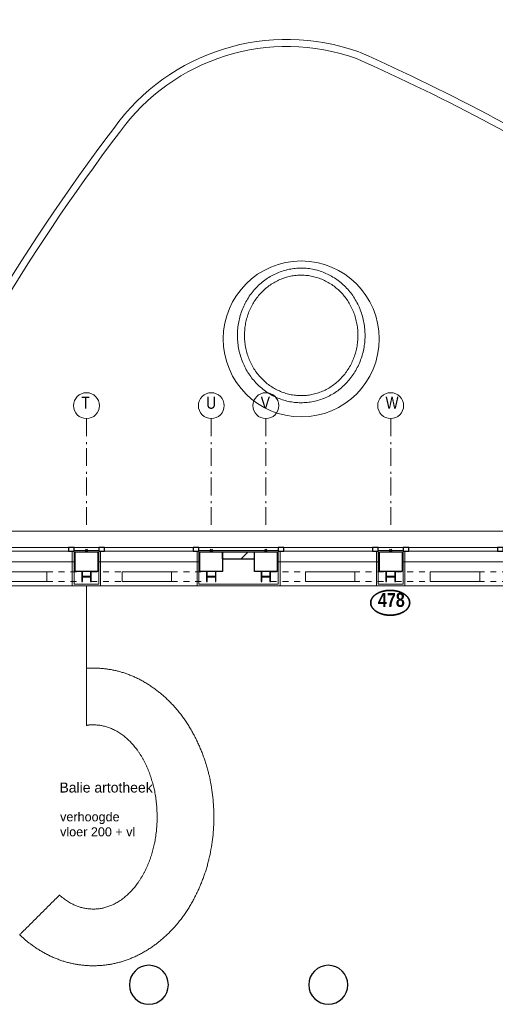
# Model space of a CAD drawing. Header units: millimetres. Extents: x 293454 to 524618, y 211738 to 307297.
# Tile 120 of 152: x 474226 to 480933, y 257069 to 270962. Entities that reach past the tile are written whole.
import ezdxf
from ezdxf.enums import TextEntityAlignment as Align

# ---------------------------------------------------------------- set-up
doc = ezdxf.new("R2010")
doc.units = ezdxf.units.MM
doc.header["$LTSCALE"] = 400
doc.header["$PDMODE"] = 3
doc.header["$PDSIZE"] = 15
doc.linetypes.add('STYLE_01', pattern=[0.416641, 0.208282, -0.208359])
doc.linetypes.add('STYLE_06', pattern=[1.041641, 0.625, -0.208282, 0.069427, -0.138931])
for name, color, linetype, lineweight in [('Buitenkozijnen', 140, 'Continuous', 15), ('Detailaanduiding', 5, 'Continuous', 70), ('Interieur-vaste inrichting', 140, 'Continuous', 15), ('mat-beton (ihwg)', 5, 'Continuous', 25), ('mat-kalkzandsteen', 5, 'Continuous', 25), ('mat-staal', 5, 'Continuous', 25), ('None', 7, 'Continuous', 9)]:
    doc.layers.add(name, color=color, linetype=linetype, lineweight=lineweight)
doc.styles.add('Arial', font='arial.ttf', dxfattribs={"height": 211.666667})
doc.styles.add('Arial Narrow', font='ARIALN.TTF', dxfattribs={"height": 222.25})
doc.styles.add('Arial Narrow (bold)', font='ARIALNB.TTF', dxfattribs={"height": 172.861111})
doc.styles.get("Standard").update_dxf_attribs({"font": 'arial.ttf'})

# ---------------------------------------------------------------- blocks, each defined once
blk = doc.blocks.new('*U376')
at = {"layer": 'None', "color": 43, "linetype": 'STYLE_01', "lineweight": 9}
for p, q in [((13408, 8129), (13861, 8129)), ((13408, 7989), (13408, 8129)), ((14542, 8129), (15035, 8129)), ((15035, 7989), (15035, 8129)), ((13408, 7989), (13861, 7989)), ((14542, 7989), (15035, 7989))]:
    blk.add_line(p, q, dxfattribs=at)
at = {"layer": 'None', "color": 43, "linetype": 'Continuous', "lineweight": 9}
for p, q in [((13845, 8129), (14542, 8129)), ((13845, 7989), (13845, 8129)), ((14542, 7989), (14542, 8129)), ((13845, 7989), (14542, 7989))]:
    blk.add_line(p, q, dxfattribs=at)
blk = doc.blocks.new('*U377')
at = {"layer": 'None', "color": 43, "linetype": 'STYLE_01', "lineweight": 9}
for p, q in [((11648, 8129), (12101, 8129)), ((11648, 7989), (11648, 8129)), ((12782, 8129), (13275, 8129)), ((13275, 7989), (13275, 8129)), ((11648, 7989), (12101, 7989)), ((12782, 7989), (13275, 7989))]:
    blk.add_line(p, q, dxfattribs=at)
at = {"layer": 'None', "color": 43, "linetype": 'Continuous', "lineweight": 9}
for p, q in [((12085, 8129), (12782, 8129)), ((12085, 7989), (12085, 8129)), ((12782, 7989), (12782, 8129)), ((12085, 7989), (12782, 7989))]:
    blk.add_line(p, q, dxfattribs=at)
blk = doc.blocks.new('*U378')
at = {"layer": 'None', "color": 43, "linetype": 'STYLE_01', "lineweight": 9}
for p, q in [((15938, 8129), (16430, 8129)), ((15938, 7989), (15938, 8129)), ((17111, 8129), (17565, 8129)), ((17565, 7989), (17565, 8129)), ((15938, 7989), (16430, 7989)), ((17111, 7989), (17565, 7989))]:
    blk.add_line(p, q, dxfattribs=at)
at = {"layer": 'None', "color": 43, "linetype": 'Continuous', "lineweight": 9}
for p, q in [((16430, 8129), (17127, 8129)), ((16430, 7989), (16430, 8129)), ((17127, 7989), (17127, 8129)), ((16430, 7989), (17127, 7989))]:
    blk.add_line(p, q, dxfattribs=at)
blk = doc.blocks.new('*U379')
at = {"layer": 'None', "color": 43, "linetype": 'STYLE_01', "lineweight": 9}
for p, q in [((17698, 8129), (18190, 8129)), ((17698, 7989), (17698, 8129)), ((18871, 8129), (19325, 8129)), ((19325, 7989), (19325, 8129)), ((17698, 7989), (18190, 7989)), ((18871, 7989), (19325, 7989))]:
    blk.add_line(p, q, dxfattribs=at)
at = {"layer": 'None', "color": 43, "linetype": 'Continuous', "lineweight": 9}
for p, q in [((18190, 8129), (18887, 8129)), ((18190, 7989), (18190, 8129)), ((18887, 7989), (18887, 8129)), ((18190, 7989), (18887, 7989))]:
    blk.add_line(p, q, dxfattribs=at)
blk = doc.blocks.new('*X861')
at = {"layer": 'None', "lineweight": 9}
blk.add_line((15522, 8310), (15622, 8410), dxfattribs=at)
blk = doc.blocks.new('Kolom O 550')
at = {"layer": 'mat-beton (ihwg)', "lineweight": 25}
blk.add_circle((0, 0), 275, dxfattribs=at)
blk = doc.blocks.new('Gevelpui best 1410 (2D)')
at = {"layer": 'Buitenkozijnen', "lineweight": 15}
for p, q in [((-260, 0), (-260, -1410)), ((-260, 0), (-210, 0)), ((-210, 0), (-210, -1410)), ((-260, -1410), (-210, -1410))]:
    blk.add_line(p, q, dxfattribs=at)
at = {"layer": 'Buitenkozijnen', "color": 92, "lineweight": 25}
for points in [[(-260, 0), (-210, 0), (-210, -80), (-260, -80)], [(-260, -1330), (-210, -1330), (-210, -1410), (-260, -1410)]]:
    blk.add_lwpolyline(points, close=True, dxfattribs=at)
at = {"layer": 'None', "color": 43, "linetype": 'Continuous', "lineweight": 9}
blk.add_line((-410, 15), (-410, -1425), dxfattribs=at)
blk = doc.blocks.new('*X1081')
at = {"layer": 'None', "lineweight": 9}
for p, q in [((-2.75, -2.75), (2.75, 2.75)), ((58, 58), (66.5, 66.5)), ((-66.5, -66.5), (-58, -58))]:
    blk.add_line(p, q, dxfattribs=at)
blk = doc.blocks.new('*U1082')
at = {"layer": 'None', "color": 92, "linetype": 'Continuous', "lineweight": 25, "flags": 128}
blk.add_lwpolyline([(70, -58), (14.75, -58, -0.41421356), (2.75, -46), (2.75, 46, -0.41421356), (14.75, 58), (70, 58), (70, 66.5), (-70, 66.5), (-70, 58), (-14.75, 58, -0.41421356), (-2.75, 46), (-2.75, -46, -0.41421356), (-14.75, -58), (-70, -58), (-70, -66.5), (70, -66.5)], format="xyb", close=True, dxfattribs=at)
at = {"layer": 'None', "color": 92}
blk.add_blockref('*X1081', (0, 0), dxfattribs=at)
blk = doc.blocks.new('*X1085')
at = {"layer": 'None', "lineweight": 9}
for p, q in [((-2.75, -2.75), (2.75, 2.75)), ((58, 58), (66.5, 66.5)), ((-66.5, -66.5), (-58, -58))]:
    blk.add_line(p, q, dxfattribs=at)
blk = doc.blocks.new('*U1086')
at = {"layer": 'None', "color": 92, "linetype": 'Continuous', "lineweight": 25, "flags": 128}
blk.add_lwpolyline([(70, -58), (14.75, -58, -0.41421356), (2.75, -46), (2.75, 46, -0.41421356), (14.75, 58), (70, 58), (70, 66.5), (-70, 66.5), (-70, 58), (-14.75, 58, -0.41421356), (-2.75, 46), (-2.75, -46, -0.41421356), (-14.75, -58), (-70, -58), (-70, -66.5), (70, -66.5)], format="xyb", close=True, dxfattribs=at)
at = {"layer": 'None', "color": 92}
blk.add_blockref('*X1085', (0, 0), dxfattribs=at)
blk = doc.blocks.new('Kolom 280x320')
at = {"layer": 'mat-beton (ihwg)', "lineweight": 25}
blk.add_lwpolyline([(-300, 160), (-20, 160), (-20, -160), (-300, -160)], close=True, dxfattribs=at)
at = {"layer": 'None', "color": 92, "linetype": 'Continuous', "lineweight": 5}
blk.add_point((0, 0), dxfattribs=at)
blk = doc.blocks.new('*U1162')
at = {"layer": 'None', "color": 43, "linetype": 'Continuous', "lineweight": 9}
for centre, radius, start, end in [((16167, 12639), 3001, 70.1931, 144.4805), ((16167, 12639), 2901, 70.1931, 144.4805), ((5756, -10392), 28268, 57.4554, 66.1413), ((5756, -10392), 28168, 57.558, 66.1413), ((36257, -2686), 28268, 142.8506, 156.2915), ((36257, -2686), 28168, 142.8506, 156.2021), ((-7237, 11485), 28168, 354.3265, 3.8572), ((-7237, 11485), 28268, 354.3462, 3.9598)]:
    blk.add_arc(centre, radius, start, end, dxfattribs=at)
blk = doc.blocks.new('*U1165')
at = {"layer": 'None', "color": 43, "linetype": 'Continuous', "lineweight": 9}
for centre, radius, start, end in [((16167, 12639), 3001, 70.1931, 144.4805), ((16167, 12639), 2901, 70.1931, 144.4805), ((5756, -10392), 28268, 57.4554, 66.1413), ((5756, -10392), 28168, 57.558, 66.1413), ((36257, -2686), 28268, 142.8506, 156.2915), ((36257, -2686), 28168, 142.8506, 156.2021), ((-7237, 11485), 28168, 354.3265, 3.8572), ((-7237, 11485), 28268, 354.3462, 3.9598)]:
    blk.add_arc(centre, radius, start, end, dxfattribs=at)
blk = doc.blocks.new('*X1353')
at = {"layer": 'None', "lineweight": 9}
for p, q in [((-2.75, -2.75), (2.75, 2.75)), ((58, 58), (66.5, 66.5)), ((-66.5, -66.5), (-58, -58))]:
    blk.add_line(p, q, dxfattribs=at)
blk = doc.blocks.new('*U1354')
at = {"layer": 'None', "color": 92, "linetype": 'Continuous', "lineweight": 25, "flags": 128}
blk.add_lwpolyline([(70, -58), (14.75, -58, -0.41421356), (2.75, -46), (2.75, 46, -0.41421356), (14.75, 58), (70, 58), (70, 66.5), (-70, 66.5), (-70, 58), (-14.75, 58, -0.41421356), (-2.75, 46), (-2.75, -46, -0.41421356), (-14.75, -58), (-70, -58), (-70, -66.5), (70, -66.5)], format="xyb", close=True, dxfattribs=at)
at = {"layer": 'None', "color": 92}
blk.add_blockref('*X1353', (0, 0), dxfattribs=at)
blk = doc.blocks.new('*X1355')
at = {"layer": 'None', "lineweight": 9}
for p, q in [((-2.75, -2.75), (2.75, 2.75)), ((58, 58), (66.5, 66.5)), ((-66.5, -66.5), (-58, -58))]:
    blk.add_line(p, q, dxfattribs=at)
blk = doc.blocks.new('*U1356')
at = {"layer": 'None', "color": 92, "linetype": 'Continuous', "lineweight": 25, "flags": 128}
blk.add_lwpolyline([(70, -58), (14.75, -58, -0.41421356), (2.75, -46), (2.75, 46, -0.41421356), (14.75, 58), (70, 58), (70, 66.5), (-70, 66.5), (-70, 58), (-14.75, 58, -0.41421356), (-2.75, 46), (-2.75, -46, -0.41421356), (-14.75, -58), (-70, -58), (-70, -66.5), (70, -66.5)], format="xyb", close=True, dxfattribs=at)
at = {"layer": 'None', "color": 92}
blk.add_blockref('*X1355', (0, 0), dxfattribs=at)
blk = doc.blocks.new('Detail')
at = {"layer": 'Detailaanduiding', "color": 1, "linetype": 'Continuous', "lineweight": 35}
blk.add_open_spline([(-134, 154), (-70, 177), (77, 177), (141, 154), (205, 130), (242, 90), (278, 49), (278, 2), (278, -45), (242, -85), (205, -126), (141, -149), (77, -173), (-70, -173), (-134, -149), (-198, -126), (-235, -85), (-272, -45), (-272, 2), (-272, 49), (-235, 90), (-198, 130), (-134, 154)], degree=2, knots=[0, 0, 0, 0.097932, 0.195864, 0.195864, 0.280023, 0.280023, 0.347931, 0.347931, 0.415846, 0.415846, 0.5, 0.5, 0.597932, 0.695864, 0.695864, 0.780023, 0.780023, 0.847931, 0.847931, 0.915846, 0.915846, 1, 1, 1], dxfattribs=at)
at = {"layer": 'Detailaanduiding', "style": 'Arial Narrow (bold)'}
blk.add_attdef('Detail', text='', height=198, dxfattribs=at).set_placement((-170, 142), align=Align.TOP_LEFT)
at = {"layer": 'None', "color": 0, "flags": 1}
blk.add_attdef('Fragment', (-272, -528), '', height=198, dxfattribs=at)

msp = doc.modelspace()

# ---------------------------------------------------------------- linework, layer by layer
at = {"layer": 'Buitenkozijnen', "color": 43, "linetype": 'Continuous', "lineweight": 9, "flags": 128}
msp.add_lwpolyline([(481057.84062, 263723.5115), (481057.84062, 263743.5115), (473586.78125, 263743.5115), (473586.78125, 263723.5115)], dxfattribs=at)
at = {"layer": 'Buitenkozijnen', "lineweight": 15}
for points in [[(475342.84062, 263513.55213), (475342.84062, 263473.5115), (474992.84062, 263473.5115), (474992.84062, 263513.55213)], [(477872.84062, 263513.55213), (477872.84062, 263473.5115), (476752.84062, 263473.5115), (476752.84062, 263513.55213)], [(479632.84062, 263513.55213), (479632.84062, 263473.5115), (479282.84062, 263473.5115), (479282.84062, 263513.55213)], [(479632.84062, 263513.55213), (479632.84062, 263473.5115), (479282.84062, 263473.5115), (479282.84062, 263513.55213)]]:
    msp.add_lwpolyline(points, close=True, dxfattribs=at)
at = {"layer": 'Interieur-vaste inrichting', "lineweight": 15}
msp.add_line((475167.84062, 261809.54642), (475167.84062, 262973.5115), dxfattribs=at)
msp.add_open_spline([(475167.84062, 261809.54642), (475215.49568, 261812.72685), (475263.84062, 261812.72685), (475268.84586, 261812.72685), (475273.84062, 261812.67854), (475723.68891, 261809.63538), (476113.84062, 261531.3802), (476508.32699, 261250.03354), (476736.0838, 260762.72685), (476963.84062, 260275.42015), (476963.84062, 259150.03354), (476736.0838, 258662.72685), (476508.32699, 258175.42015), (476113.84062, 257894.0735), (475719.35424, 257612.72685), (475263.84062, 257612.72685), (474808.32699, 257612.72685), (474413.84062, 257894.0735), (474314.44672, 257964.96097), (474225.64683, 258048.93515), (474506.28407, 258329.57238), (474786.9213, 258610.20962), (474800.19082, 258598.27708), (474813.84062, 258586.89382), (475022.68634, 258412.72685), (475263.84062, 258412.72685), (475504.99489, 258412.72685), (475713.84062, 258586.89382), (475922.68634, 258761.0608), (476043.26348, 259062.72685), (476163.84062, 259364.3929), (476163.84062, 260061.0608), (476043.26348, 260362.72685), (475922.68634, 260664.3929), (475713.84062, 260838.55987), (475509.47507, 261008.9906), (475273.84062, 261010.85872), (475269.01389, 261012.72685), (475218.84062, 261010.85872), (475214.17721, 261012.72685), (475167.84062, 261003.4236), (475167.84062, 261406.48501), (475167.84062, 261809.54642)], degree=2, knots=[0, 0, 0, 0.007418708, 0.007418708, 0.0081908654, 0.0081908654, 0.0777347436, 0.0777347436, 0.1549835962, 0.1549835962, 0.2386418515, 0.3223001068, 0.3223001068, 0.3995491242, 0.3995491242, 0.469866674, 0.469866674, 0.5401833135, 0.5401833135, 0.5590187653, 0.5590187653, 0.6203086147, 0.6203086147, 0.6230586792, 0.6230586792, 0.6611228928, 0.6611228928, 0.6991859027, 0.6991859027, 0.7443504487, 0.7443504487, 0.7957185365, 0.8470866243, 0.8470866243, 0.892254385, 0.892254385, 0.9295109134, 0.9295109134, 0.9337640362, 0.9337640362, 0.9377557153, 0.9377557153, 1, 1, 1], dxfattribs=at)
at = {"layer": 'mat-kalkzandsteen', "lineweight": 25}
for p, q in [((477087.84062, 263453.5115), (477537.84062, 263453.5115)), ((477087.84062, 263353.5115), (477087.84062, 263453.5115)), ((477537.84062, 263353.5115), (477537.84062, 263453.5115)), ((477087.84062, 263353.5115), (477537.84062, 263353.5115))]:
    msp.add_line(p, q, dxfattribs=at)
at = {"layer": 'None', "color": 7, "linetype": 'STYLE_06', "lineweight": 9}
for p, q in [((475167.84062, 265333.5115), (475167.84062, 263833.5115)), ((476927.84062, 265333.5115), (476927.84062, 263833.5115)), ((477697.84062, 265333.5115), (477697.84062, 263833.5115)), ((479457.84062, 265333.5115), (479457.84062, 263833.5115))]:
    msp.add_line(p, q, dxfattribs=at)
at = {"layer": 'None', "color": 140, "linetype": 'Continuous', "lineweight": 15}
for p, q in [((474967.84062, 263463.55213), (474967.84062, 262973.5115)), ((474967.84062, 263463.55213), (474992.84062, 263463.55213)), ((474992.84062, 263463.55213), (474992.84062, 262998.5115)), ((475367.84062, 263463.55213), (475342.84062, 263463.55213)), ((475342.84062, 262998.5115), (475342.84062, 263463.55213)), ((475367.84062, 262973.5115), (475367.84062, 263463.55213)), ((476727.84062, 263463.55213), (476727.84062, 262973.5115)), ((476727.84062, 263463.55213), (476752.84062, 263463.55213)), ((476752.84062, 263463.55213), (476752.84062, 262998.5115)), ((477897.84062, 263463.55213), (477872.84062, 263463.55213)), ((477872.84062, 262998.5115), (477872.84062, 263463.55213)), ((477897.84062, 262973.5115), (477897.84062, 263463.55213)), ((479257.84062, 263463.55213), (479257.84062, 262973.5115)), ((479257.84062, 263463.55213), (479282.84062, 263463.55213)), ((479282.84062, 263463.55213), (479282.84062, 262998.5115)), ((479657.84062, 263463.55213), (479632.84062, 263463.55213)), ((479632.84062, 262998.5115), (479632.84062, 263463.55213)), ((479657.84062, 262973.5115), (479657.84062, 263463.55213)), ((474992.84062, 262998.5115), (475342.84062, 262998.5115)), ((476752.84062, 262998.5115), (477872.84062, 262998.5115)), ((479282.84062, 262998.5115), (479632.84062, 262998.5115)), ((474967.84062, 262973.5115), (475367.84062, 262973.5115)), ((476727.84062, 262973.5115), (477897.84062, 262973.5115)), ((479257.84062, 262973.5115), (479657.84062, 262973.5115))]:
    msp.add_line(p, q, dxfattribs=at)
at = {"layer": 'None', "color": 43, "linetype": 'Continuous', "lineweight": 9}
msp.add_line((482777.84062, 262973.5115), (473607.84062, 262973.5115), dxfattribs=at)
at = {"layer": 'None', "color": 140, "linetype": 'Continuous', "lineweight": 15}
msp.add_lwpolyline([(477737.94277, 267324.50609), (477757.08969, 267336.13204), (477776.50114, 267347.25848), (477796.16543, 267357.87873), (477816.07072, 267367.98639), (477836.20501, 267377.57536), (477856.55617, 267386.63987), (477877.11195, 267395.17446), (477897.85997, 267403.17399), (477918.78772, 267410.63364), (477939.8826, 267417.54891), (477961.13191, 267423.91565), (477982.52284, 267429.73002), (478004.0425, 267434.98851), (478025.67795, 267439.68795), (478047.41614, 267443.82553), (478069.24398, 267447.39873), (478091.14832, 267450.40542), (478113.11596, 267452.84378), (478135.13369, 267454.71234), (478157.18822, 267456.00997), (478179.26628, 267456.7359), (478201.35457, 267456.88969), (478223.43978, 267456.47124), (478245.50861, 267455.4808), (478267.54777, 267453.91898), (478289.54398, 267451.78671), (478311.48398, 267449.08529), (478333.35458, 267445.81632), (478355.14258, 267441.98179), (478376.83487, 267437.58401), (478398.41838, 267432.62562), (478419.88011, 267427.1096), (478441.20714, 267421.0393), (478462.3866, 267414.41835), (478483.40576, 267407.25074), (478504.25193, 267399.54081), (478524.91258, 267391.29318), (478545.37525, 267382.51283), (478565.62762, 267373.20504), (478585.65749, 267363.37543), (478605.45279, 267353.02991), (478625.0016, 267342.17472), (478644.29214, 267330.81639), (478663.3128, 267318.96176), (478682.05211, 267306.61799), (478700.4988, 267293.79249), (478718.64174, 267280.49301), (478736.47001, 267266.72754), (478753.97286, 267252.50439), (478771.13977, 267237.83211), (478787.96038, 267222.71955), (478804.42456, 267207.17581), (478820.5224, 267191.21025), (478836.24419, 267174.83249), (478851.58048, 267158.05239), (478866.52202, 267140.88007), (478881.05981, 267123.32587), (478895.18509, 267105.40035), (478908.88936, 267087.11432), (478922.16436, 267068.4788), (478935.00209, 267049.50501), (478947.39483, 267030.20437), (478959.3351, 267010.58852), (478970.81571, 266990.66926), (478981.82975, 266970.45861), (478992.37059, 266949.96872), (479002.43187, 266929.21195), (479012.00753, 266908.2008), (479021.09181, 266886.94792), (479029.67923, 266865.46612), (479037.76463, 266843.76833), (479045.34312, 266821.86763), (479052.41015, 266799.77721), (479058.96146, 266777.51037), (479064.99311, 266755.08053), (479070.50145, 266732.50119), (479075.48317, 266709.78597), (479079.93528, 266686.94854), (479083.85508, 266664.00265), (479087.24022, 266640.96213), (479090.08866, 266617.84087), (479092.39868, 266594.65278), (479094.16889, 266571.41183), (479095.39823, 266548.13202), (479096.08595, 266524.82738), (479096.23164, 266501.51195), (479095.83521, 266478.19976), (479094.89691, 266454.90486), (479093.41729, 266431.64129), (479091.39725, 266408.42305), (479088.838, 266385.26413), (479085.74109, 266362.17849), (479082.10838, 266339.18002), (479077.94206, 266316.28258), (479073.24464, 266293.49997), (479068.01895, 266270.8459), (479062.26814, 266248.33402), (479055.99567, 266225.9779), (479049.20531, 266203.791), (479041.90117, 266181.78668), (479034.08763, 266159.9782), (479025.76941, 266138.3787), (479016.95152, 266117.00118), (479007.63926, 266095.85852), (478997.83825, 266074.96346), (478987.55439, 266054.32859), (478976.79388, 266033.96633), (478965.56319, 266013.88896), (478953.8691, 265994.10855), (478941.71864, 265974.63704), (478929.11914, 265955.48614), (478916.07818, 265936.6674), (478902.60362, 265918.19214), (478888.70358, 265900.07151), (478874.38643, 265882.31641), (478859.66079, 265864.93753), (478844.53554, 265847.94535), (478829.01978, 265831.35011), (478813.12286, 265815.16179), (478796.85436, 265799.39016), (478780.22408, 265784.0447), (478763.24202, 265769.13466), (478745.91843, 265754.66904), (478728.26374, 265740.65653), (478710.28858, 265727.10557), (478692.00379, 265714.02434), (478673.42036, 265701.42072), (478654.54951, 265689.30228), (478635.40258, 265677.67634), (478615.99113, 265666.54989), (478596.32684, 265655.92964), (478576.42155, 265645.82199), (478556.28727, 265636.23302), (478535.9361, 265627.16851), (478515.38032, 265618.63392), (478494.63231, 265610.63439), (478473.70456, 265603.17474), (478452.60967, 265596.25946), (478431.36037, 265589.89272), (478409.96944, 265584.07835), (478388.44977, 265578.81986), (478366.81432, 265574.12042), (478345.07613, 265569.98285), (478323.2483, 265566.40964), (478301.34396, 265563.40295), (478279.37631, 265560.96459), (478257.35859, 265559.09604), (478235.30405, 265557.7984), (478213.22599, 265557.07247), (478191.13771, 265556.91869), (478169.05249, 265557.33714), (478146.98366, 265558.32757), (478124.94451, 265559.88939), (478102.9483, 265562.02166), (478081.00829, 265564.72309), (478059.1377, 265567.99205), (478037.34969, 265571.82658), (478015.6574, 265576.22436), (477994.07389, 265581.18276), (477972.61216, 265586.69877), (477951.28514, 265592.76908), (477930.10567, 265599.39003), (477909.08652, 265606.55763), (477888.24034, 265614.26757), (477867.57969, 265622.5152), (477847.11702, 265631.29555), (477826.86465, 265640.60333), (477806.83478, 265650.43294), (477787.03948, 265660.77846), (477767.49067, 265671.63366), (477748.20013, 265682.99199), (477729.17947, 265694.84661), (477710.44016, 265707.19038), (477691.99348, 265720.01588), (477673.85054, 265733.31536), (477656.02227, 265747.08083), (477638.51941, 265761.30399), (477621.35251, 265775.97626), (477604.5319, 265791.08882), (477588.06772, 265806.63257), (477571.96988, 265822.59813), (477556.24808, 265838.97589), (477540.91179, 265855.75598), (477525.97025, 265872.9283), (477511.43246, 265890.48251), (477497.30718, 265908.40802), (477483.60291, 265926.69405), (477470.32791, 265945.32957), (477457.49018, 265964.30337), (477445.09745, 265983.604), (477433.15718, 266003.21986), (477421.67656, 266023.13911), (477410.66252, 266043.34977), (477400.12169, 266063.83965), (477390.06041, 266084.59642), (477380.48474, 266105.60757), (477371.40046, 266126.86045), (477362.81304, 266148.34225), (477354.72765, 266170.04004), (477347.14915, 266191.94074), (477340.08212, 266214.03116), (477333.53081, 266236.298), (477327.49917, 266258.72784), (477321.99082, 266281.30718), (477317.0091, 266304.0224), (477312.557, 266326.85984), (477308.6372, 266349.80572), (477305.25206, 266372.84624), (477302.40362, 266395.96751), (477300.0936, 266419.1556), (477298.32338, 266442.39654), (477297.09405, 266465.67635), (477296.40633, 266488.98099), (477296.26063, 266512.29642), (477296.65706, 266535.60861), (477297.59537, 266558.90351), (477299.07498, 266582.16708), (477301.09502, 266605.38532), (477303.65427, 266628.54424), (477306.75118, 266651.62988), (477310.38389, 266674.62835), (477314.55021, 266697.52579), (477319.24763, 266720.30841), (477324.47332, 266742.96247), (477330.22413, 266765.47435), (477336.49661, 266787.83047), (477343.28696, 266810.01737), (477350.59111, 266832.02169), (477358.40464, 266853.83017), (477366.72286, 266875.42968), (477375.54076, 266896.80719), (477384.85301, 266917.94985), (477394.65402, 266938.84491), (477404.93788, 266959.47978), (477415.6984, 266979.84204), (477426.92908, 266999.91942), (477438.62318, 267019.69982), (477450.77363, 267039.17133), (477463.37313, 267058.32223), (477476.41409, 267077.14097), (477489.88865, 267095.61623), (477503.78869, 267113.73686), (477518.10584, 267131.49197), (477532.83148, 267148.87084), (477547.95673, 267165.86302), (477563.47249, 267182.45826), (477579.36941, 267198.64658), (477595.63791, 267214.41822), (477612.2682, 267229.76367), (477629.25025, 267244.67371), (477646.57384, 267259.13934), (477664.22853, 267273.15185), (477682.20369, 267286.7028), (477700.48849, 267299.78403), (477719.07191, 267312.38766)], close=True, dxfattribs=at)
at = {"layer": 'None', "color": 8, "lineweight": 5}
msp.add_lwpolyline([(477790.91937, 267239.68238), (477807.91287, 267250.00077), (477825.13353, 267259.87148), (477842.57097, 267269.28905), (477860.21472, 267278.24833), (477878.05423, 267286.74441), (477896.07887, 267294.77267), (477914.27792, 267302.32877), (477932.64063, 267309.40863), (477951.15616, 267316.00845), (477969.81361, 267322.12469), (477988.60206, 267327.75411), (478007.51051, 267332.8937), (478026.52795, 267337.54075), (478045.64331, 267341.69281), (478064.8455, 267345.34769), (478084.12339, 267348.50347), (478103.46585, 267351.1585), (478122.86171, 267353.3114), (478142.29979, 267354.96103), (478161.7689, 267356.10654), (478181.25784, 267356.74734), (478200.75539, 267356.88309), (478220.25035, 267356.51372), (478239.73151, 267355.63942), (478259.18766, 267354.26064), (478278.60761, 267352.37811), (478297.98016, 267349.99281), (478317.29414, 267347.10598), (478336.5384, 267343.71913), (478355.70181, 267339.83404), (478374.77325, 267335.45275), (478393.74165, 267330.57756), (478412.59597, 267325.21106), (478431.32519, 267319.35608), (478449.91836, 267313.01575), (478468.36455, 267306.19344), (478486.65291, 267298.89282), (478504.77263, 267291.11781), (478522.71296, 267282.87261), (478540.46325, 267274.1617), (478558.01288, 267264.98983), (478575.35135, 267255.36201), (478592.46822, 267245.28354), (478609.35317, 267234.75999), (478625.99597, 267223.79722), (478642.38649, 267212.40132), (478658.51472, 267200.57869), (478674.37079, 267188.33599), (478689.94493, 267175.68015), (478705.22753, 267162.61835), (478720.20913, 267149.15806), (478734.88039, 267135.307), (478749.23217, 267121.07316), (478763.25547, 267106.46476), (478776.94147, 267091.49031), (478790.28156, 267076.15854), (478803.26728, 267060.47844), (478815.89039, 267044.45924), (478828.14286, 267028.1104), (478840.01686, 267011.44161), (478851.50478, 266994.46279), (478862.59926, 266977.18408), (478873.29314, 266959.61583), (478883.57952, 266941.7686), (478893.45175, 266923.65316), (478902.90343, 266905.28045), (478911.92841, 266886.66161), (478920.5208, 266867.80796), (478928.67501, 266848.731), (478936.38571, 266829.44238), (478943.64783, 266809.9539), (478950.45662, 266790.27752), (478956.80761, 266770.42534), (478962.69661, 266750.40959), (478968.11974, 266730.24261), (478973.07343, 266709.93685), (478977.55441, 266689.50489), (478981.55971, 266668.95937), (478985.08668, 266648.31304), (478988.13299, 266627.57872), (478990.69663, 266606.76929), (478992.77588, 266585.89768), (478994.36937, 266564.97689), (478995.47604, 266544.01993), (478996.09516, 266523.03985), (478996.22633, 266502.04972), (478995.86944, 266481.06262), (478995.02474, 266460.09161), (478993.69279, 266439.14976), (478991.87447, 266418.2501), (478989.57099, 266397.40564), (478986.78387, 266376.62934), (478983.51497, 266355.93412), (478979.76645, 266335.33283), (478975.54079, 266314.83826), (478970.84078, 266294.4631), (478965.66954, 266274.21998), (478960.03046, 266254.1214), (478953.92728, 266234.17977), (478947.36401, 266214.4074), (478940.34497, 266194.81643), (478932.87476, 266175.41892), (478924.95828, 266156.22673), (478916.60072, 266137.25162), (478907.80753, 266118.50516), (478898.58444, 266099.99877), (478888.93747, 266081.74368), (478878.87287, 266063.75094), (478868.39716, 266046.03143), (478857.51712, 266028.5958), (478846.23976, 266011.45452), (478834.57234, 265994.61785), (478822.52233, 265978.09583), (478810.09744, 265961.89826), (478797.3056, 265946.03474), (478784.15494, 265930.51462), (478770.6538, 265915.34702), (478756.8107, 265900.5408), (478742.63437, 265886.10461), (478728.13369, 265872.0468), (478713.31774, 265858.37551), (478698.19575, 265845.09859), (478682.77712, 265832.22365), (478667.07138, 265819.75802), (478651.0882, 265807.70877), (478634.83742, 265796.0827), (478618.32897, 265784.88636), (478601.5729, 265774.12599), (478584.5794, 265763.8076), (478567.35874, 265753.93689), (478549.9213, 265744.51932), (478532.27755, 265735.56004), (478514.43804, 265727.06396), (478496.41341, 265719.0357), (478478.21435, 265711.4796), (478459.85164, 265704.39974), (478441.33612, 265697.79993), (478422.67866, 265691.68368), (478403.89021, 265686.05427), (478384.98176, 265680.91467), (478365.96432, 265676.26762), (478346.84897, 265672.11557), (478327.64678, 265668.46069), (478308.36888, 265665.30491), (478289.02642, 265662.64987), (478269.63056, 265660.49698), (478250.19248, 265658.84734), (478230.72337, 265657.70183), (478211.23443, 265657.06103), (478191.73688, 265656.92528), (478172.24192, 265657.29465), (478152.76076, 265658.16895), (478133.30461, 265659.54773), (478113.88467, 265661.43026), (478094.51212, 265663.81556), (478075.19813, 265666.70239), (478055.95387, 265670.08924), (478036.79047, 265673.97433), (478017.71902, 265678.35563), (477998.75062, 265683.23081), (477979.89631, 265688.59732), (477961.16708, 265694.45229), (477942.57392, 265700.79262), (477924.12772, 265707.61493), (477905.83936, 265714.91555), (477887.71965, 265722.69056), (477869.77931, 265730.93576), (477852.02903, 265739.64667), (477834.47939, 265748.81855), (477817.14093, 265758.44637), (477800.02405, 265768.52483), (477783.1391, 265779.04838), (477766.4963, 265790.01116), (477750.10579, 265801.40705), (477733.97755, 265813.22968), (477718.12149, 265825.47238), (477702.54734, 265838.12823), (477687.26474, 265851.19002), (477672.28315, 265864.65031), (477657.61188, 265878.50137), (477643.26011, 265892.73521), (477629.23681, 265907.34361), (477615.5508, 265922.31806), (477602.21071, 265937.64983), (477589.225, 265953.32993), (477576.60188, 265969.34913), (477564.34942, 265985.69798), (477552.47542, 266002.36677), (477540.98749, 266019.34559), (477529.89302, 266036.6243), (477519.19913, 266054.19254), (477508.91275, 266072.03977), (477499.04052, 266090.15521), (477489.58884, 266108.52793), (477480.56387, 266127.14676), (477471.97147, 266146.00041), (477463.81726, 266165.07737), (477456.10657, 266184.36599), (477448.84444, 266203.85447), (477442.03565, 266223.53085), (477435.68466, 266243.38303), (477429.79566, 266263.39878), (477424.37253, 266283.56577), (477419.41884, 266303.87152), (477414.93786, 266324.30349), (477410.93256, 266344.849), (477407.40559, 266365.49533), (477404.35928, 266386.22965), (477401.79565, 266407.03908), (477399.7164, 266427.91069), (477398.12291, 266448.83148), (477397.01623, 266469.78844), (477396.39711, 266490.76852), (477396.26595, 266511.75865), (477396.62284, 266532.74575), (477397.46754, 266553.71676), (477398.79949, 266574.65862), (477400.61781, 266595.55828), (477402.92129, 266616.40274), (477405.7084, 266637.17903), (477408.9773, 266657.87425), (477412.72582, 266678.47554), (477416.95148, 266698.97011), (477421.65149, 266719.34527), (477426.82274, 266739.5884), (477432.46181, 266759.68697), (477438.56499, 266779.6286), (477445.12826, 266799.40097), (477452.14731, 266818.99194), (477459.61752, 266838.38946), (477467.53399, 266857.58164), (477475.89156, 266876.55675), (477484.68475, 266895.30321), (477493.90783, 266913.8096), (477503.5548, 266932.06469), (477513.6194, 266950.05743), (477524.09511, 266967.77695), (477534.97515, 266985.21258), (477546.25251, 267002.35385), (477557.91994, 267019.19052), (477569.96995, 267035.71255), (477582.39483, 267051.91011), (477595.18667, 267067.77363), (477608.33733, 267083.29375), (477621.83847, 267098.46136), (477635.68157, 267113.26757), (477649.85791, 267127.70376), (477664.35858, 267141.76157), (477679.17453, 267155.43286), (477694.29652, 267168.70978), (477709.71515, 267181.58472), (477725.4209, 267194.05036), (477741.40407, 267206.09961), (477757.65485, 267217.72567), (477774.16331, 267228.92201)], close=True, dxfattribs=at)
at = {"layer": 'None', "color": 140, "linetype": 'Continuous', "lineweight": 15}
msp.add_circle((478196.24614, 266456.90419), 1100, dxfattribs=at)
at = {"layer": 'None', "color": 43, "linetype": 'Continuous', "lineweight": 9}
for centre in [(475167.84062, 265516.11792), (476927.84062, 265516.11792), (477697.84062, 265516.11792), (479457.84062, 265516.11792)]:
    msp.add_circle(centre, 182.60642, dxfattribs=at)

# ---------------------------------------------------------------- block references
at = {"layer": 'Buitenkozijnen', "color": 7, "xscale": -1, "rotation": 270}
for p in [(474992.84062, 263723.5115), (476752.84062, 263723.5115), (479282.84062, 263723.5115), (481042.84062, 263723.5115)]:
    msp.add_blockref('Gevelpui best 1410 (2D)', p, dxfattribs=at)
at = {"layer": 'Detailaanduiding', "color": 7}
msp.add_blockref('Detail', (479447.81406, 262731.97237), dxfattribs=at).add_auto_attribs({'Detail': '478'})
at = {"layer": 'mat-beton (ihwg)', "color": 7, "rotation": 90}
for p in [(475167.84062, 263473.5115), (476927.84062, 263473.5115), (477697.84062, 263473.5115), (479457.84062, 263473.5115)]:
    msp.add_blockref('Kolom 280x320', p, dxfattribs=at)
at = {"layer": 'mat-beton (ihwg)', "color": 7, "xscale": -1, "rotation": 270}
for p in [(476047.84062, 257343.5115), (478577.84062, 257343.5115)]:
    msp.add_blockref('Kolom O 550', p, dxfattribs=at)
at = {"layer": 'mat-kalkzandsteen'}
msp.add_blockref('*X861', (461826.78125, 255043.5115), dxfattribs=at)
at = {"layer": 'mat-staal', "rotation": 90}
for name, p in [('*U1082', (475167.84062, 263102.86254)), ('*U1354', (476927.84062, 263102.86254)), ('*U1356', (477697.84062, 263102.86254)), ('*U1086', (479457.84062, 263102.86254))]:
    msp.add_blockref(name, p, dxfattribs=at)
at = {"layer": 'None', "color": 7}
for name in ['*U1162', '*U1165', '*U377', '*U376', '*U378', '*U379']:
    msp.add_blockref(name, (461826.78125, 255043.5115), dxfattribs=at)

# ---------------------------------------------------------------- texts
at = {"layer": 'Interieur-vaste inrichting', "insert": (474786.65442, 260198.15045), "char_height": 141.1111111, "attachment_point": 1, "style": 'Arial'}
msp.add_mtext('Balie artotheek', dxfattribs=at)
at = {"layer": 'Interieur-vaste inrichting', "insert": (474795.99809, 259777.59366), "char_height": 127, "width": 1095.6850559, "attachment_point": 1, "style": 'Arial'}
msp.add_mtext('verhoogde vloer 200 + vl', dxfattribs=at)
at = {"layer": 'None', "color": 8, "char_height": 169.33333, "attachment_point": 1, "style": 'Arial Narrow'}
for s, insert in [('T', (475095.87395, 265641.00125)), ('U', (476855.87395, 265641.00125)), ('V', (477625.87395, 265641.00125)), ('W', (479385.87395, 265641.00125))]:
    msp.add_mtext(s, dxfattribs=dict(at, insert=insert))

doc.saveas('drawing.dxf')
